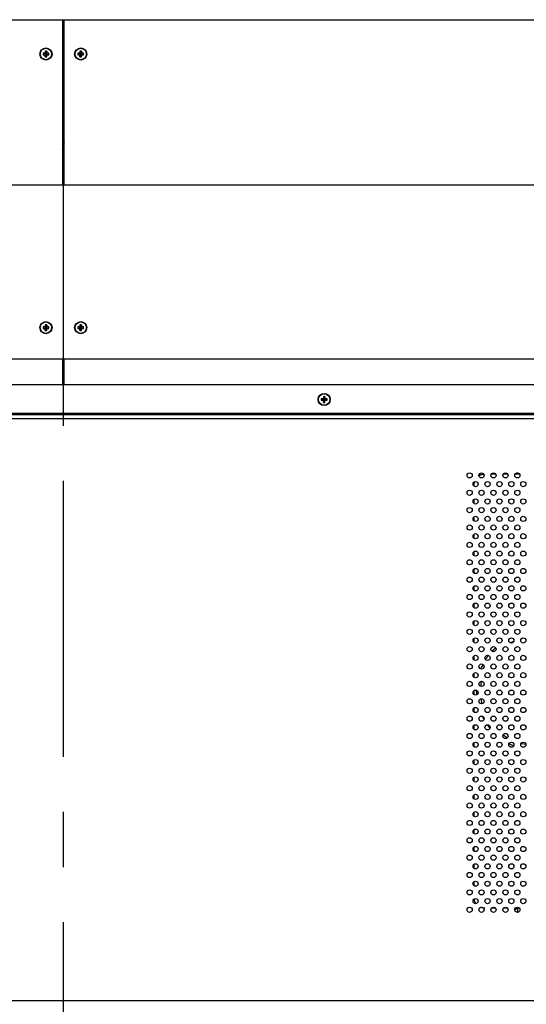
# Model space of a CAD drawing. Header units: millimetres. Extents: x 0 to 844, y -2 to 552.
# Tile 82 of 119: x 670 to 694, y 255 to 300. Entities that reach past the tile are written whole.
import ezdxf

# ---------------------------------------------------------------- set-up
doc = ezdxf.new("R2010")
doc.units = ezdxf.units.MM
doc.linetypes.add('CENTERX2', pattern=[20.32, 12.7, -2.54, 2.54, -2.54])
doc.styles.add('SLDTEXTSTYLE2', font='GOTHIC.TTF', dxfattribs={"width": 0.913})
doc.dimstyles.new('SLDDIMSTYLE4', dxfattribs={"dimtxt": 3.5, "dimasz": 3.9624, "dimexe": 0, "dimexo": 0.0625, "dimgap": 0.875, "dimtad": 0, "dimtih": 1, "dimtoh": 1, "dimdec": 1, "dimlfac": 10, "dimrnd": 1e-09, "dimzin": 4, "dimdsep": 46, "dimtxsty": 'SLDTEXTSTYLE2', "dimsah": 1, "dimcen": 0.09, "dimadec": 0, "dimazin": 1, "dimtfac": 1, "dimtdec": 1, "dimtmove": 0, "dimatfit": 0, "dimfxl": 1, "dimfrac": 2, "dimtolj": 1, "dimtzin": 12, "dimarcsym": 0})
doc.dimstyles.new('SLDDIMSTYLE6', dxfattribs={"dimtxt": 3.5, "dimasz": 3.9624, "dimexe": 0, "dimexo": 0.0625, "dimgap": 0.875, "dimtad": 0, "dimtih": 1, "dimtoh": 1, "dimdec": 1, "dimlfac": 10, "dimrnd": 1e-09, "dimzin": 4, "dimdsep": 46, "dimtxsty": 'SLDTEXTSTYLE2', "dimsah": 1, "dimcen": 0.09, "dimadec": 0, "dimazin": 1, "dimtfac": 1, "dimtdec": 1, "dimtofl": 0, "dimtmove": 0, "dimatfit": 3, "dimfxl": 1, "dimfrac": 2, "dimtolj": 1, "dimtzin": 12, "dimarcsym": 0})

# ---------------------------------------------------------------- blocks, each defined once
blk = doc.blocks.new('_D_11')
at = {"color": 7, "linetype": 'Continuous', "lineweight": 0}
for p, q in [((651.226, 320.093), (650.16, 320.093)), ((650.16, 320.093), (650.16, 314.536)), ((662.864, 320.093), (663.93, 320.093)), ((663.93, 320.093), (663.93, 314.536)), ((642.346, 261.595), (642.346, 318.227)), ((642.346, 315.052), (629.646, 315.052)), ((672.346, 315.052), (685.046, 315.052)), ((650.16, 314.536), (651.226, 314.536)), ((663.93, 314.536), (662.864, 314.536))]:
    blk.add_line(p, q, dxfattribs=at)
at = {"color": 7, "linetype": 'Continuous', "lineweight": 18}
for points in [[(642.346, 315.052), (638.384, 315.712), (638.384, 314.391)], [(672.346, 315.052), (676.308, 314.391), (676.308, 315.712)]]:
    blk.add_solid(points, dxfattribs=at)
at = {"color": 7, "linetype": 'Continuous', "lineweight": 18, "char_height": 3.5, "attachment_point": 1, "style": 'SLDTEXTSTYLE2'}
for s, insert in [('11.81', (651.226, 319.007)), ('300.0', (651.226, 313.771))]:
    blk.add_mtext(s, dxfattribs=dict(at, insert=insert))
blk = doc.blocks.new('_D_14')
at = {"color": 7, "linetype": 'Continuous', "lineweight": 0}
for p, q in [((756.046, 253.659), (756.046, 152.329)), ((709.932, 160.545), (708.865, 160.545)), ((708.865, 160.545), (708.865, 154.989)), ((721.569, 160.545), (722.636, 160.545)), ((722.636, 160.545), (722.636, 154.989)), ((672.346, 155.504), (705.796, 155.504)), ((756.046, 155.504), (725.705, 155.504)), ((708.865, 154.989), (709.932, 154.989)), ((722.636, 154.989), (721.569, 154.989))]:
    blk.add_line(p, q, dxfattribs=at)
at = {"color": 7, "linetype": 'Continuous', "lineweight": 18}
for points in [[(672.346, 155.504), (676.308, 154.844), (676.308, 156.164)], [(756.046, 155.504), (752.084, 156.164), (752.084, 154.844)]]:
    blk.add_solid(points, dxfattribs=at)
at = {"color": 7, "linetype": 'Continuous', "lineweight": 18, "char_height": 3.5, "attachment_point": 1, "style": 'SLDTEXTSTYLE2'}
for s, insert in [('32.95', (709.932, 159.459)), ('837.0', (709.932, 154.223))]:
    blk.add_mtext(s, dxfattribs=dict(at, insert=insert))
blk = doc.blocks.new('_D_18')
at = {"color": 7, "linetype": 'Continuous', "lineweight": 0}
for p, q in [((666.837, 333.841), (665.771, 333.841)), ((665.771, 333.841), (665.771, 328.285)), ((678.475, 333.841), (679.541, 333.841)), ((679.541, 333.841), (679.541, 328.285)), ((642.346, 261.595), (642.346, 331.975)), ((702.346, 261.595), (702.346, 331.975)), ((642.346, 328.8), (662.702, 328.8)), ((702.346, 328.8), (682.61, 328.8)), ((665.771, 328.285), (666.837, 328.285)), ((679.541, 328.285), (678.475, 328.285))]:
    blk.add_line(p, q, dxfattribs=at)
at = {"color": 7, "linetype": 'Continuous', "lineweight": 18}
for points in [[(642.346, 328.8), (646.308, 328.14), (646.308, 329.46)], [(702.346, 328.8), (698.384, 329.46), (698.384, 328.14)]]:
    blk.add_solid(points, dxfattribs=at)
at = {"color": 7, "linetype": 'Continuous', "lineweight": 18, "char_height": 3.5, "attachment_point": 1, "style": 'SLDTEXTSTYLE2'}
for s, insert in [('23.62', (666.837, 332.756)), ('600.0', (666.837, 327.519))]:
    blk.add_mtext(s, dxfattribs=dict(at, insert=insert))
blk = doc.blocks.new('_D_21')
at = {"color": 7, "linetype": 'Continuous', "lineweight": 0}
for p, q in [((588.646, 253.659), (588.646, 140.69)), ((756.046, 253.659), (756.046, 140.69)), ((666.158, 148.906), (665.092, 148.906)), ((665.092, 148.906), (665.092, 143.349)), ((677.796, 148.906), (678.862, 148.906)), ((678.862, 148.906), (678.862, 143.349)), ((588.646, 143.865), (662.023, 143.865)), ((756.046, 143.865), (681.931, 143.865)), ((665.092, 143.349), (666.158, 143.349)), ((678.862, 143.349), (677.796, 143.349))]:
    blk.add_line(p, q, dxfattribs=at)
at = {"color": 7, "linetype": 'Continuous', "lineweight": 18}
for points in [[(588.646, 143.865), (592.608, 143.204), (592.608, 144.525)], [(756.046, 143.865), (752.084, 144.525), (752.084, 143.204)]]:
    blk.add_solid(points, dxfattribs=at)
at = {"color": 7, "linetype": 'Continuous', "lineweight": 18, "char_height": 3.5, "attachment_point": 1, "style": 'SLDTEXTSTYLE2'}
for s, insert in [('65.91', (666.158, 147.82)), ('1674.0', (664.865, 142.583))]:
    blk.add_mtext(s, dxfattribs=dict(at, insert=insert))

msp = doc.modelspace()

# ---------------------------------------------------------------- linework, layer by layer
at = {"color": 7, "linetype": 'CENTERX2', "lineweight": 25}
msp.add_line((672.346, 319.539), (672.346, 151.303), dxfattribs=at)
at = {"color": 7, "linetype": 'Continuous', "lineweight": 25}
for p, q in [((780.047, 300.115), (564.645, 300.115)), ((672.311, 300.115), (672.311, 292.525)), ((672.381, 292.525), (672.381, 300.115)), ((671.415, 298.595), (671.528, 298.579)), ((671.415, 298.525), (671.528, 298.542)), ((671.509, 298.597), (671.528, 298.579)), ((671.528, 298.542), (671.509, 298.524)), ((671.511, 298.692), (671.528, 298.579)), ((671.511, 298.429), (671.528, 298.542)), ((671.528, 298.542), (671.528, 298.579)), ((671.565, 298.579), (671.528, 298.579)), ((671.528, 298.542), (671.565, 298.542)), ((671.581, 298.692), (671.565, 298.579)), ((671.565, 298.579), (671.583, 298.597)), ((671.677, 298.595), (671.565, 298.579)), ((671.565, 298.579), (671.565, 298.542)), ((671.583, 298.524), (671.565, 298.542)), ((671.677, 298.525), (671.565, 298.542)), ((671.581, 298.429), (671.565, 298.542)), ((673.015, 298.595), (673.128, 298.579)), ((673.015, 298.525), (673.128, 298.542)), ((673.109, 298.597), (673.128, 298.579)), ((673.128, 298.542), (673.109, 298.524)), ((673.111, 298.692), (673.128, 298.579)), ((673.111, 298.429), (673.128, 298.542)), ((673.128, 298.542), (673.128, 298.579)), ((673.165, 298.579), (673.128, 298.579)), ((673.128, 298.542), (673.165, 298.542)), ((673.181, 298.692), (673.165, 298.579)), ((673.165, 298.579), (673.183, 298.597)), ((673.277, 298.595), (673.165, 298.579)), ((673.165, 298.579), (673.165, 298.542)), ((673.183, 298.524), (673.165, 298.542)), ((673.277, 298.525), (673.165, 298.542)), ((673.181, 298.429), (673.165, 298.542)), ((672.381, 294.794), (672.311, 294.794)), ((672.381, 294.744), (672.311, 294.744)), ((672.311, 294.546), (672.375, 294.552)), ((672.311, 294.391), (672.32, 294.347)), ((672.32, 294.347), (672.311, 294.355)), ((672.311, 294.348), (672.32, 294.347)), ((672.311, 294.297), (672.324, 294.299)), ((672.311, 294.284), (672.324, 294.299)), ((672.317, 294.099), (672.324, 294.299)), ((672.32, 294.347), (672.368, 294.351)), ((672.324, 294.299), (672.32, 294.347)), ((672.372, 294.303), (672.324, 294.299)), ((672.375, 294.552), (672.368, 294.351)), ((672.381, 294.367), (672.368, 294.351)), ((672.381, 294.354), (672.368, 294.351)), ((672.368, 294.351), (672.372, 294.303)), ((672.372, 294.303), (672.381, 294.296)), ((672.381, 294.303), (672.372, 294.303)), ((672.381, 294.26), (672.372, 294.303)), ((672.375, 294.552), (672.381, 294.481)), ((672.317, 294.099), (672.311, 294.17)), ((672.311, 293.857), (672.381, 293.857)), ((672.381, 294.105), (672.317, 294.099)), ((672.346, 292.525), (577.346, 292.525)), ((767.346, 292.525), (672.346, 292.525)), ((672.346, 292.525), (672.346, 284.525)), ((671.511, 286.092), (671.528, 285.979)), ((671.581, 286.092), (671.565, 285.979)), ((673.111, 286.092), (673.128, 285.979)), ((673.181, 286.092), (673.165, 285.979)), ((671.415, 285.995), (671.528, 285.979)), ((671.415, 285.925), (671.528, 285.942)), ((671.509, 285.997), (671.528, 285.979)), ((671.528, 285.942), (671.509, 285.924)), ((671.511, 285.829), (671.528, 285.942)), ((671.528, 285.942), (671.528, 285.979)), ((671.565, 285.979), (671.528, 285.979)), ((671.528, 285.942), (671.565, 285.942)), ((671.565, 285.979), (671.583, 285.997)), ((671.677, 285.995), (671.565, 285.979)), ((671.565, 285.979), (671.565, 285.942)), ((671.583, 285.924), (671.565, 285.942)), ((671.677, 285.925), (671.565, 285.942)), ((671.581, 285.829), (671.565, 285.942)), ((673.015, 285.995), (673.128, 285.979)), ((673.015, 285.925), (673.128, 285.942)), ((673.109, 285.997), (673.128, 285.979)), ((673.128, 285.942), (673.109, 285.924)), ((673.111, 285.829), (673.128, 285.942)), ((673.128, 285.942), (673.128, 285.979)), ((673.165, 285.979), (673.128, 285.979)), ((673.128, 285.942), (673.165, 285.942)), ((673.165, 285.979), (673.183, 285.997)), ((673.277, 285.995), (673.165, 285.979)), ((673.165, 285.979), (673.165, 285.942)), ((673.183, 285.924), (673.165, 285.942)), ((673.277, 285.925), (673.165, 285.942)), ((673.181, 285.829), (673.165, 285.942)), ((577.346, 284.525), (672.346, 284.525)), ((672.311, 284.525), (672.311, 283.329)), ((672.346, 284.525), (767.346, 284.525)), ((672.381, 283.329), (672.381, 284.525)), ((755.918, 283.329), (588.775, 283.329)), ((684.215, 282.685), (684.328, 282.669)), ((684.215, 282.615), (684.328, 282.632)), ((684.309, 282.687), (684.328, 282.669)), ((684.328, 282.632), (684.309, 282.614)), ((684.311, 282.782), (684.328, 282.669)), ((684.311, 282.519), (684.328, 282.632)), ((684.328, 282.632), (684.328, 282.669)), ((684.365, 282.669), (684.328, 282.669)), ((684.328, 282.632), (684.365, 282.632)), ((684.381, 282.782), (684.365, 282.669)), ((684.365, 282.669), (684.383, 282.687)), ((684.477, 282.685), (684.365, 282.669)), ((684.365, 282.669), (684.365, 282.632)), ((684.383, 282.614), (684.365, 282.632)), ((684.477, 282.615), (684.365, 282.632)), ((684.381, 282.519), (684.365, 282.632)), ((755.918, 282.011), (588.775, 282.011)), ((755.918, 281.95), (588.775, 281.95)), ((755.864, 281.768), (588.828, 281.768)), ((691.246, 278.725), (691.27, 278.866)), ((692.04, 279.225), (692.234, 279.225)), ((692.589, 279.225), (692.783, 279.225)), ((693.138, 279.225), (693.331, 279.225)), ((693.192, 279.268), (693.209, 279.267)), ((693.209, 279.267), (693.246, 279.267)), ((693.246, 279.275), (693.246, 279.225)), ((691.246, 278.659), (691.246, 278.725)), ((691.246, 277.859), (691.246, 278.054)), ((691.246, 277.059), (691.246, 277.254)), ((691.246, 276.258), (691.246, 276.453)), ((691.246, 275.458), (691.246, 275.653)), ((691.246, 274.658), (691.246, 274.853)), ((691.246, 273.858), (691.246, 274.053)), ((691.246, 273.058), (691.246, 273.253)), ((691.246, 272.258), (691.246, 272.453)), ((691.246, 271.458), (691.246, 271.653)), ((692.905, 271.45), (693.076, 271.53)), ((691.246, 270.658), (691.246, 270.853)), ((691.246, 269.858), (691.246, 270.053)), ((691.246, 269.058), (691.246, 269.253)), ((691.616, 268.639), (691.571, 268.873)), ((691.246, 268.257), (691.246, 268.452)), ((691.246, 267.457), (691.246, 267.652)), ((691.246, 266.657), (691.246, 266.852)), ((691.246, 265.857), (691.246, 266.052)), ((691.246, 265.057), (691.246, 265.252)), ((691.246, 264.257), (691.246, 264.452)), ((691.246, 263.457), (691.246, 263.652)), ((691.246, 262.657), (691.246, 262.852)), ((691.246, 261.857), (691.246, 262.052)), ((691.246, 261.057), (691.246, 261.252)), ((691.246, 260.256), (691.246, 260.451)), ((692.232, 259.225), (692.042, 259.225)), ((692.781, 259.225), (692.591, 259.225)), ((693.33, 259.225), (693.139, 259.225)), ((693.246, 259.175), (693.209, 259.175)), ((693.246, 259.225), (693.246, 259.035)), ((588.828, 254.983), (755.864, 254.983))]:
    msp.add_line(p, q, dxfattribs=at)
at = {"color": 8, "linetype": 'Continuous', "lineweight": 25}
for p, q in [((691.35, 269.267), (691.346, 269.225)), ((691.346, 269.225), (691.364, 269.048)), ((691.618, 268.068), (691.7, 267.915)), ((691.846, 267.671), (691.974, 267.515))]:
    msp.add_line(p, q, dxfattribs=at)
at = {"color": 7, "linetype": 'Continuous', "lineweight": 25, "flags": 128}
for points in [[(672.311, 293.907), (672.319, 293.906), (672.381, 293.907)], [(693.436, 271.65), (693.448, 271.653), (693.532, 271.672)], [(691.555, 269.441), (691.564, 269.527), (691.587, 269.674)], [(692.773, 267.074), (692.626, 267.168), (692.577, 267.203)], [(693.628, 266.761), (693.448, 266.798), (693.403, 266.809)], [(693.209, 259.175), (693.147, 259.172), (693.116, 259.169)]]:
    msp.add_lwpolyline(points, dxfattribs=at)
at = {"color": 7, "linetype": 'Continuous', "lineweight": 25}
for centre, radius in [((671.546, 298.56), 0.28), ((671.546, 298.56), 0.263), ((673.146, 298.56), 0.28), ((673.146, 298.56), 0.263), ((671.546, 285.96), 0.28), ((671.546, 285.96), 0.263), ((673.146, 285.96), 0.28), ((673.146, 285.96), 0.263), ((684.346, 282.65), 0.28), ((684.346, 282.65), 0.263), ((691.04, 279.156), 0.119), ((691.314, 278.756), 0.119), ((691.589, 279.156), 0.119), ((691.863, 278.756), 0.119), ((692.137, 279.156), 0.119), ((692.412, 278.756), 0.119), ((692.686, 279.156), 0.119), ((692.96, 278.756), 0.119), ((693.235, 279.156), 0.119), ((693.509, 278.756), 0.119), ((691.04, 278.356), 0.119), ((691.589, 278.356), 0.119), ((692.137, 278.356), 0.119), ((692.686, 278.356), 0.119), ((693.235, 278.356), 0.119), ((691.314, 277.956), 0.119), ((691.863, 277.956), 0.119), ((692.412, 277.956), 0.119), ((692.96, 277.956), 0.119), ((693.509, 277.956), 0.119), ((691.04, 277.556), 0.119), ((691.589, 277.556), 0.119), ((692.137, 277.556), 0.119), ((692.686, 277.556), 0.119), ((693.235, 277.556), 0.119), ((691.314, 277.156), 0.119), ((691.863, 277.156), 0.119), ((692.412, 277.156), 0.119), ((692.96, 277.156), 0.119), ((693.509, 277.156), 0.119), ((691.04, 276.756), 0.119), ((691.589, 276.756), 0.119), ((692.137, 276.756), 0.119), ((692.686, 276.756), 0.119), ((693.235, 276.756), 0.119), ((691.314, 276.356), 0.119), ((691.863, 276.356), 0.119), ((692.412, 276.356), 0.119), ((692.96, 276.356), 0.119), ((693.509, 276.356), 0.119), ((691.04, 275.956), 0.119), ((691.314, 275.556), 0.119), ((691.589, 275.956), 0.119), ((691.863, 275.556), 0.119), ((692.137, 275.956), 0.119), ((692.412, 275.556), 0.119), ((692.686, 275.956), 0.119), ((692.96, 275.556), 0.119), ((693.235, 275.956), 0.119), ((693.509, 275.556), 0.119), ((691.04, 275.156), 0.119), ((691.589, 275.156), 0.119), ((692.137, 275.156), 0.119), ((692.686, 275.156), 0.119), ((693.235, 275.156), 0.119), ((691.314, 274.756), 0.119), ((691.863, 274.756), 0.119), ((692.412, 274.756), 0.119), ((692.96, 274.756), 0.119), ((693.509, 274.756), 0.119), ((691.04, 274.356), 0.119), ((691.589, 274.356), 0.119), ((692.137, 274.356), 0.119), ((692.686, 274.356), 0.119), ((693.235, 274.356), 0.119), ((691.314, 273.956), 0.119), ((691.863, 273.956), 0.119), ((692.412, 273.956), 0.119), ((692.96, 273.956), 0.119), ((693.509, 273.956), 0.119), ((691.04, 273.556), 0.119), ((691.589, 273.556), 0.119), ((692.137, 273.556), 0.119), ((692.686, 273.556), 0.119), ((693.235, 273.556), 0.119), ((691.314, 273.156), 0.119), ((691.863, 273.156), 0.119), ((692.412, 273.156), 0.119), ((692.96, 273.156), 0.119), ((693.509, 273.156), 0.119), ((691.04, 272.755), 0.119), ((691.589, 272.755), 0.119), ((692.137, 272.755), 0.119), ((692.686, 272.755), 0.119), ((693.235, 272.755), 0.119), ((691.04, 271.955), 0.119), ((691.314, 272.355), 0.119), ((691.589, 271.955), 0.119), ((691.863, 272.355), 0.119), ((692.137, 271.955), 0.119), ((692.412, 272.355), 0.119), ((692.686, 271.955), 0.119), ((692.96, 272.355), 0.119), ((693.235, 271.955), 0.119), ((693.509, 272.355), 0.119), ((691.314, 271.555), 0.119), ((691.863, 271.555), 0.119), ((692.412, 271.555), 0.119), ((692.96, 271.555), 0.119), ((693.509, 271.555), 0.119), ((691.04, 271.155), 0.119), ((691.589, 271.155), 0.119), ((692.137, 271.155), 0.119), ((692.686, 271.155), 0.119), ((693.235, 271.155), 0.119), ((691.314, 270.755), 0.119), ((691.863, 270.755), 0.119), ((692.412, 270.755), 0.119), ((692.96, 270.755), 0.119), ((693.509, 270.755), 0.119), ((691.04, 270.355), 0.119), ((691.589, 270.355), 0.119), ((692.137, 270.355), 0.119), ((692.686, 270.355), 0.119), ((693.235, 270.355), 0.119), ((691.314, 269.955), 0.119), ((691.863, 269.955), 0.119), ((692.412, 269.955), 0.119), ((692.96, 269.955), 0.119), ((693.509, 269.955), 0.119), ((691.04, 269.555), 0.119), ((691.589, 269.555), 0.119), ((692.137, 269.555), 0.119), ((692.686, 269.555), 0.119), ((693.235, 269.555), 0.119), ((691.04, 268.755), 0.119), ((691.314, 269.155), 0.119), ((691.589, 268.755), 0.119), ((691.863, 269.155), 0.119), ((692.137, 268.755), 0.119), ((692.412, 269.155), 0.119), ((692.686, 268.755), 0.119), ((692.96, 269.155), 0.119), ((693.235, 268.755), 0.119), ((693.509, 269.155), 0.119), ((691.314, 268.355), 0.119), ((691.863, 268.355), 0.119), ((692.412, 268.355), 0.119), ((692.96, 268.355), 0.119), ((693.509, 268.355), 0.119), ((691.04, 267.955), 0.119), ((691.589, 267.955), 0.119), ((692.137, 267.955), 0.119), ((692.686, 267.955), 0.119), ((693.235, 267.955), 0.119), ((691.314, 267.555), 0.119), ((691.863, 267.555), 0.119), ((692.412, 267.555), 0.119), ((692.96, 267.555), 0.119), ((693.509, 267.555), 0.119), ((691.04, 267.155), 0.119), ((691.589, 267.155), 0.119), ((692.137, 267.155), 0.119), ((692.686, 267.155), 0.119), ((693.235, 267.155), 0.119), ((691.314, 266.755), 0.119), ((691.863, 266.755), 0.119), ((692.412, 266.755), 0.119), ((692.96, 266.755), 0.119), ((693.509, 266.755), 0.119), ((691.04, 266.355), 0.119), ((691.589, 266.355), 0.119), ((692.137, 266.355), 0.119), ((692.686, 266.355), 0.119), ((693.235, 266.355), 0.119), ((691.314, 265.955), 0.119), ((691.863, 265.955), 0.119), ((692.412, 265.955), 0.119), ((692.96, 265.955), 0.119), ((693.509, 265.955), 0.119), ((691.04, 265.555), 0.119), ((691.314, 265.155), 0.119), ((691.589, 265.555), 0.119), ((691.863, 265.155), 0.119), ((692.137, 265.555), 0.119), ((692.412, 265.155), 0.119), ((692.686, 265.555), 0.119), ((692.96, 265.155), 0.119), ((693.235, 265.555), 0.119), ((693.509, 265.155), 0.119), ((691.04, 264.754), 0.119), ((691.589, 264.754), 0.119), ((692.137, 264.754), 0.119), ((692.686, 264.754), 0.119), ((693.235, 264.754), 0.119), ((691.314, 264.354), 0.119), ((691.863, 264.354), 0.119), ((692.412, 264.354), 0.119), ((692.96, 264.354), 0.119), ((693.509, 264.354), 0.119), ((691.04, 263.954), 0.119), ((691.589, 263.954), 0.119), ((692.137, 263.954), 0.119), ((692.686, 263.954), 0.119), ((693.235, 263.954), 0.119), ((691.314, 263.554), 0.119), ((691.863, 263.554), 0.119), ((692.412, 263.554), 0.119), ((692.96, 263.554), 0.119), ((693.509, 263.554), 0.119), ((691.04, 263.154), 0.119), ((691.589, 263.154), 0.119), ((692.137, 263.154), 0.119), ((692.686, 263.154), 0.119), ((693.235, 263.154), 0.119), ((691.314, 262.754), 0.119), ((691.863, 262.754), 0.119), ((692.412, 262.754), 0.119), ((692.96, 262.754), 0.119), ((693.509, 262.754), 0.119), ((691.04, 262.354), 0.119), ((691.314, 261.954), 0.119), ((691.589, 262.354), 0.119), ((691.863, 261.954), 0.119), ((692.137, 262.354), 0.119), ((692.412, 261.954), 0.119), ((692.686, 262.354), 0.119), ((692.96, 261.954), 0.119), ((693.235, 262.354), 0.119), ((693.509, 261.954), 0.119), ((691.04, 261.554), 0.119), ((691.589, 261.554), 0.119), ((692.137, 261.554), 0.119), ((692.686, 261.554), 0.119), ((693.235, 261.554), 0.119), ((691.314, 261.154), 0.119), ((691.863, 261.154), 0.119), ((692.412, 261.154), 0.119), ((692.96, 261.154), 0.119), ((693.509, 261.154), 0.119), ((691.04, 260.754), 0.119), ((691.589, 260.754), 0.119), ((692.137, 260.754), 0.119), ((692.686, 260.754), 0.119), ((693.235, 260.754), 0.119), ((691.314, 260.354), 0.119), ((691.863, 260.354), 0.119), ((692.412, 260.354), 0.119), ((692.96, 260.354), 0.119), ((693.509, 260.354), 0.119), ((691.04, 259.954), 0.119), ((691.589, 259.954), 0.119), ((692.137, 259.954), 0.119), ((692.686, 259.954), 0.119), ((693.235, 259.954), 0.119), ((691.314, 259.554), 0.119), ((691.863, 259.554), 0.119), ((692.412, 259.554), 0.119), ((692.96, 259.554), 0.119), ((693.509, 259.554), 0.119), ((691.04, 259.154), 0.119), ((691.589, 259.154), 0.119), ((692.137, 259.154), 0.119), ((692.686, 259.154), 0.119), ((693.235, 259.154), 0.119)]:
    msp.add_circle(centre, radius, dxfattribs=at)
for centre, radius, start, end in [((672.216, 298.56), 0.802, 177.4983, 182.5017), ((671.544, 294.03), 4.567, 90.4327, 91.6214), ((671.544, 303.091), 4.567, 268.3786, 269.5673), ((676.076, 298.563), 4.567, 178.3786, 179.5673), ((676.076, 298.558), 4.567, 180.4327, 181.6214), ((671.546, 297.89), 0.802, 87.4983, 92.5017), ((671.546, 299.23), 0.802, 267.4983, 272.5017), ((667.016, 298.563), 4.567, 0.4327, 1.6214), ((667.016, 298.558), 4.567, 358.3786, 359.5673), ((671.548, 294.03), 4.567, 88.3786, 89.5673), ((671.548, 303.091), 4.567, 270.4327, 271.6214), ((670.876, 298.56), 0.802, 357.4983, 2.5017), ((673.816, 298.56), 0.802, 177.4983, 182.5017), ((673.144, 294.03), 4.567, 90.4327, 91.6214), ((673.144, 303.091), 4.567, 268.3786, 269.5673), ((677.676, 298.563), 4.567, 178.3786, 179.5673), ((677.676, 298.558), 4.567, 180.4327, 181.6214), ((673.146, 297.89), 0.802, 87.4983, 92.5017), ((673.146, 299.23), 0.802, 267.4983, 272.5017), ((668.616, 298.563), 4.567, 0.4327, 1.6214), ((668.616, 298.558), 4.567, 358.3786, 359.5673), ((673.148, 294.03), 4.567, 88.3786, 89.5673), ((673.148, 303.091), 4.567, 270.4327, 271.6214), ((672.476, 298.56), 0.802, 357.4983, 2.5017), ((676.076, 285.963), 4.567, 178.3786, 179.5673), ((671.546, 285.29), 0.802, 87.4983, 92.5017), ((667.016, 285.963), 4.567, 0.4327, 1.6214), ((677.676, 285.963), 4.567, 178.3786, 179.5673), ((673.146, 285.29), 0.802, 87.4983, 92.5017), ((668.616, 285.963), 4.567, 0.4327, 1.6214), ((672.216, 285.96), 0.802, 177.4983, 182.5017), ((671.544, 281.43), 4.567, 90.4327, 91.6214), ((671.544, 290.491), 4.567, 268.3786, 269.5673), ((676.076, 285.958), 4.567, 180.4327, 181.6214), ((671.546, 286.63), 0.802, 267.4983, 272.5017), ((667.016, 285.958), 4.567, 358.3786, 359.5673), ((671.548, 281.43), 4.567, 88.3786, 89.5673), ((671.548, 290.491), 4.567, 270.4327, 271.6214), ((670.876, 285.96), 0.802, 357.4983, 2.5017), ((673.816, 285.96), 0.802, 177.4983, 182.5017), ((673.144, 281.43), 4.567, 90.4327, 91.6214), ((673.144, 290.491), 4.567, 268.3786, 269.5673), ((677.676, 285.958), 4.567, 180.4327, 181.6214), ((673.146, 286.63), 0.802, 267.4983, 272.5017), ((668.616, 285.958), 4.567, 358.3786, 359.5673), ((673.148, 281.43), 4.567, 88.3786, 89.5673), ((673.148, 290.491), 4.567, 270.4327, 271.6214), ((672.476, 285.96), 0.802, 357.4983, 2.5017), ((685.016, 282.65), 0.802, 177.4983, 182.5017), ((684.344, 278.12), 4.567, 90.4327, 91.6214), ((684.344, 287.181), 4.567, 268.3786, 269.5673), ((688.876, 282.653), 4.567, 178.3786, 179.5673), ((688.876, 282.648), 4.567, 180.4327, 181.6214), ((684.346, 281.98), 0.802, 87.4983, 92.5017), ((684.346, 283.32), 0.802, 267.4983, 272.5017), ((679.816, 282.653), 4.567, 0.4327, 1.6214), ((679.816, 282.648), 4.567, 358.3786, 359.5673), ((684.348, 278.12), 4.567, 88.3786, 89.5673), ((684.348, 287.181), 4.567, 270.4327, 271.6214), ((683.676, 282.65), 0.802, 357.4983, 2.5017)]:
    msp.add_arc(centre, radius, start, end, dxfattribs=at)
for points, knots in [([(691.472, 279.141), (691.475, 279.144), (691.519, 279.184), (691.598, 279.211), (691.67, 279.217), (691.687, 279.219)], [0, 0, 0, 0, 0.052671, 0.778197, 1, 1, 1, 1]), ([(691.34, 259.44), (691.334, 259.447), (691.29, 259.494), (691.262, 259.573), (691.255, 259.641), (691.254, 259.654)], [0, 0, 0, 0, 0.117494, 0.83425, 1, 1, 1, 1]), ([(691.746, 259.225), (691.688, 259.227), (691.621, 259.229), (691.565, 259.262), (691.558, 259.266)], [0, 0, 0, 0, 0.864366, 1, 1, 1, 1])]:
    msp.add_open_spline(points, degree=3, knots=knots, dxfattribs=at)
at = {"color": 8, "linetype": 'Continuous', "lineweight": 25}
for points, knots in [([(692.237, 271.217), (692.202, 271.191), (692.14, 271.145), (692.094, 271.084), (692.073, 271.057)], [0, 0, 0, 0, 0.563934, 1, 1, 1, 1]), ([(691.913, 270.862), (691.872, 270.819), (691.818, 270.763), (691.784, 270.694), (691.776, 270.678)], [0, 0, 0, 0, 0.765311, 1, 1, 1, 1]), ([(691.655, 270.452), (691.614, 270.39), (691.571, 270.324), (691.549, 270.249), (691.547, 270.245)], [0, 0, 0, 0, 0.937809, 1, 1, 1, 1]), ([(692.859, 266.813), (692.909, 266.782), (692.975, 266.74), (693.051, 266.719), (693.07, 266.713)], [0, 0, 0, 0, 0.743957, 1, 1, 1, 1])]:
    msp.add_open_spline(points, degree=3, knots=knots, dxfattribs=at)

# ---------------------------------------------------------------- dimensions: what is measured, and where the dimension line sits
at = {"color": 7, "linetype": 'Continuous', "lineweight": 18}
for base, p1, p2, dimstyle, picture, middle in [((702.346, 328.8), (642.346, 260.325), (702.346, 260.325), 'SLDDIMSTYLE6', '_D_18', (672.656, 328.8)), ((672.346, 315.052), (642.346, 260.325), (672.346, 319.539), 'SLDDIMSTYLE4', '_D_11', (657.045, 315.052)), ((756.046, 143.865), (588.646, 254.929), (756.046, 254.929), 'SLDDIMSTYLE6', '_D_21', (671.977, 143.865)), ((672.346, 155.504), (756.046, 254.929), (672.346, 151.303), 'SLDDIMSTYLE6', '_D_14', (715.75, 155.504))]:
    dim = msp.add_linear_dim(base=base, p1=p1, p2=p2, dimstyle=dimstyle, dxfattribs=at)
    dim.commit()
    dim.dimension.update_dxf_attribs({"geometry": picture, "text_midpoint": middle, "dimtype": 160})

doc.saveas('drawing.dxf')
